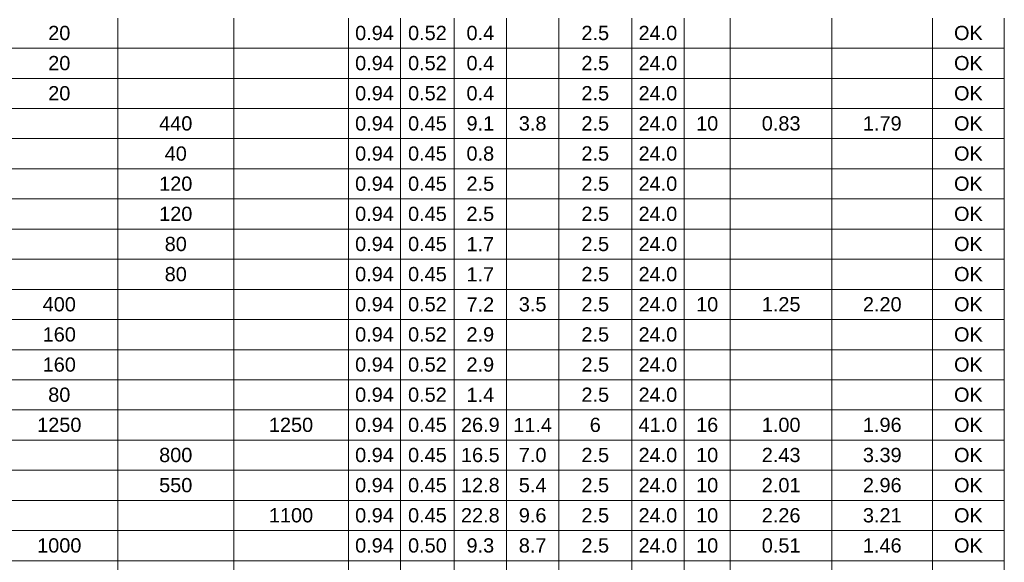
# Model space of a CAD drawing. Header units: feet. Extents: x -18 to 1038, y -110 to 48.
# Tile 21 of 199: x 40.93 to 48.54, y -29.06 to -24.87. Entities that reach past the tile are written whole.
import ezdxf

# ---------------------------------------------------------------- set-up
doc = ezdxf.new("R2010")
doc.units = ezdxf.units.FT
doc.header["$MEASUREMENT"] = 0
doc.layers.add('DI-Tabelas', color=7, linetype='Continuous', lineweight=5)
doc.styles.add('Arial', font='arial.ttf')

msp = doc.modelspace()

# ---------------------------------------------------------------- linework, layer by layer
at = {"layer": 'DI-Tabelas'}
for p, q in [((41.6914, -24.8578), (41.6914, -25.0904)), ((42.5861, -24.8578), (42.5861, -25.0904)), ((43.4712, -24.8578), (43.4712, -25.0904)), ((43.8751, -24.8578), (43.8751, -25.0904)), ((44.2883, -24.8578), (44.2883, -25.0904)), ((44.6922, -24.8578), (44.6922, -25.0904)), ((45.096, -24.8578), (45.096, -25.0904)), ((45.6592, -24.8578), (45.6592, -25.0904)), ((46.0631, -24.8578), (46.0631, -25.0904)), ((46.4198, -24.8578), (46.4198, -25.0904)), ((47.2053, -24.8578), (47.2053, -25.0904)), ((47.9814, -24.8578), (47.9814, -25.0904)), ((48.5357, -24.8578), (48.5357, -25.0904)), ((41.6914, -25.0904), (40.7875, -25.0904)), ((42.5861, -25.0904), (41.6914, -25.0904)), ((41.6914, -25.0904), (41.6914, -25.323)), ((43.4712, -25.0904), (42.5861, -25.0904)), ((42.5861, -25.0904), (42.5861, -25.323)), ((43.8751, -25.0904), (43.4712, -25.0904)), ((43.4712, -25.0904), (43.4712, -25.323)), ((44.2883, -25.0904), (43.8751, -25.0904)), ((43.8751, -25.0904), (43.8751, -25.323)), ((44.6922, -25.0904), (44.2883, -25.0904)), ((44.2883, -25.0904), (44.2883, -25.323)), ((45.096, -25.0904), (44.6922, -25.0904)), ((44.6922, -25.0904), (44.6922, -25.323)), ((45.6592, -25.0904), (45.096, -25.0904)), ((45.096, -25.0904), (45.096, -25.323)), ((46.0631, -25.0904), (45.6592, -25.0904)), ((45.6592, -25.0904), (45.6592, -25.323)), ((46.4198, -25.0904), (46.0631, -25.0904)), ((46.0631, -25.0904), (46.0631, -25.323)), ((47.2053, -25.0904), (46.4198, -25.0904)), ((46.4198, -25.0904), (46.4198, -25.323)), ((47.9814, -25.0904), (47.2053, -25.0904)), ((47.2053, -25.0904), (47.2053, -25.323)), ((48.5357, -25.0904), (47.9814, -25.0904)), ((47.9814, -25.0904), (47.9814, -25.323)), ((48.5357, -25.0904), (48.5357, -25.323)), ((41.6914, -25.323), (40.7875, -25.323)), ((42.5861, -25.323), (41.6914, -25.323)), ((41.6914, -25.323), (41.6914, -25.5556)), ((43.4712, -25.323), (42.5861, -25.323)), ((42.5861, -25.323), (42.5861, -25.5556)), ((43.8751, -25.323), (43.4712, -25.323)), ((43.4712, -25.323), (43.4712, -25.5556)), ((44.2883, -25.323), (43.8751, -25.323)), ((43.8751, -25.323), (43.8751, -25.5556)), ((44.6922, -25.323), (44.2883, -25.323)), ((44.2883, -25.323), (44.2883, -25.5556)), ((45.096, -25.323), (44.6922, -25.323)), ((44.6922, -25.323), (44.6922, -25.5556)), ((45.6592, -25.323), (45.096, -25.323)), ((45.096, -25.323), (45.096, -25.5556)), ((46.0631, -25.323), (45.6592, -25.323)), ((45.6592, -25.323), (45.6592, -25.5556)), ((46.4198, -25.323), (46.0631, -25.323)), ((46.0631, -25.323), (46.0631, -25.5556)), ((47.2053, -25.323), (46.4198, -25.323)), ((46.4198, -25.323), (46.4198, -25.5556)), ((47.9814, -25.323), (47.2053, -25.323)), ((47.2053, -25.323), (47.2053, -25.5556)), ((48.5357, -25.323), (47.9814, -25.323)), ((47.9814, -25.323), (47.9814, -25.5556)), ((48.5357, -25.323), (48.5357, -25.5556)), ((41.6914, -25.5556), (40.7875, -25.5556)), ((42.5861, -25.5556), (41.6914, -25.5556)), ((41.6914, -25.5556), (41.6914, -25.7882)), ((43.4712, -25.5556), (42.5861, -25.5556)), ((42.5861, -25.5556), (42.5861, -25.7882)), ((43.8751, -25.5556), (43.4712, -25.5556)), ((43.4712, -25.5556), (43.4712, -25.7882)), ((44.2883, -25.5556), (43.8751, -25.5556)), ((43.8751, -25.5556), (43.8751, -25.7882)), ((44.6922, -25.5556), (44.2883, -25.5556)), ((44.2883, -25.5556), (44.2883, -25.7882)), ((45.096, -25.5556), (44.6922, -25.5556)), ((44.6922, -25.5556), (44.6922, -25.7882)), ((45.6592, -25.5556), (45.096, -25.5556)), ((45.096, -25.5556), (45.096, -25.7882)), ((46.0631, -25.5556), (45.6592, -25.5556)), ((45.6592, -25.5556), (45.6592, -25.7882)), ((46.4198, -25.5556), (46.0631, -25.5556)), ((46.0631, -25.5556), (46.0631, -25.7882)), ((47.2053, -25.5556), (46.4198, -25.5556)), ((46.4198, -25.5556), (46.4198, -25.7882)), ((47.9814, -25.5556), (47.2053, -25.5556)), ((47.2053, -25.5556), (47.2053, -25.7882)), ((48.5357, -25.5556), (47.9814, -25.5556)), ((47.9814, -25.5556), (47.9814, -25.7882)), ((48.5357, -25.5556), (48.5357, -25.7882)), ((41.6914, -25.7882), (40.7875, -25.7882)), ((42.5861, -25.7882), (41.6914, -25.7882)), ((41.6914, -25.7882), (41.6914, -26.0208)), ((43.4712, -25.7882), (42.5861, -25.7882)), ((42.5861, -25.7882), (42.5861, -26.0208)), ((43.8751, -25.7882), (43.4712, -25.7882)), ((43.4712, -25.7882), (43.4712, -26.0208)), ((44.2883, -25.7882), (43.8751, -25.7882)), ((43.8751, -25.7882), (43.8751, -26.0208)), ((44.6922, -25.7882), (44.2883, -25.7882)), ((44.2883, -25.7882), (44.2883, -26.0208)), ((45.096, -25.7882), (44.6922, -25.7882)), ((44.6922, -25.7882), (44.6922, -26.0208)), ((45.6592, -25.7882), (45.096, -25.7882)), ((45.096, -25.7882), (45.096, -26.0208)), ((46.0631, -25.7882), (45.6592, -25.7882)), ((45.6592, -25.7882), (45.6592, -26.0208)), ((46.4198, -25.7882), (46.0631, -25.7882)), ((46.0631, -25.7882), (46.0631, -26.0208)), ((47.2053, -25.7882), (46.4198, -25.7882)), ((46.4198, -25.7882), (46.4198, -26.0208)), ((47.9814, -25.7882), (47.2053, -25.7882)), ((47.2053, -25.7882), (47.2053, -26.0208)), ((48.5357, -25.7882), (47.9814, -25.7882)), ((47.9814, -25.7882), (47.9814, -26.0208)), ((48.5357, -25.7882), (48.5357, -26.0208)), ((41.6914, -26.0208), (40.7875, -26.0208)), ((42.5861, -26.0208), (41.6914, -26.0208)), ((41.6914, -26.0208), (41.6914, -26.2534)), ((43.4712, -26.0208), (42.5861, -26.0208)), ((42.5861, -26.0208), (42.5861, -26.2534)), ((43.8751, -26.0208), (43.4712, -26.0208)), ((43.4712, -26.0208), (43.4712, -26.2534)), ((44.2883, -26.0208), (43.8751, -26.0208)), ((43.8751, -26.0208), (43.8751, -26.2534)), ((44.6922, -26.0208), (44.2883, -26.0208)), ((44.2883, -26.0208), (44.2883, -26.2534)), ((45.096, -26.0208), (44.6922, -26.0208)), ((44.6922, -26.0208), (44.6922, -26.2534)), ((45.6592, -26.0208), (45.096, -26.0208)), ((45.096, -26.0208), (45.096, -26.2534)), ((46.0631, -26.0208), (45.6592, -26.0208)), ((45.6592, -26.0208), (45.6592, -26.2534)), ((46.4198, -26.0208), (46.0631, -26.0208)), ((46.0631, -26.0208), (46.0631, -26.2534)), ((47.2053, -26.0208), (46.4198, -26.0208)), ((46.4198, -26.0208), (46.4198, -26.2534)), ((47.9814, -26.0208), (47.2053, -26.0208)), ((47.2053, -26.0208), (47.2053, -26.2534)), ((48.5357, -26.0208), (47.9814, -26.0208)), ((47.9814, -26.0208), (47.9814, -26.2534)), ((48.5357, -26.0208), (48.5357, -26.2534)), ((41.6914, -26.2534), (40.7875, -26.2534)), ((42.5861, -26.2534), (41.6914, -26.2534)), ((41.6914, -26.2534), (41.6914, -26.486)), ((43.4712, -26.2534), (42.5861, -26.2534)), ((42.5861, -26.2534), (42.5861, -26.486)), ((43.8751, -26.2534), (43.4712, -26.2534)), ((43.4712, -26.2534), (43.4712, -26.486)), ((44.2883, -26.2534), (43.8751, -26.2534)), ((43.8751, -26.2534), (43.8751, -26.486)), ((44.6922, -26.2534), (44.2883, -26.2534)), ((44.2883, -26.2534), (44.2883, -26.486)), ((45.096, -26.2534), (44.6922, -26.2534)), ((44.6922, -26.2534), (44.6922, -26.486)), ((45.6592, -26.2534), (45.096, -26.2534)), ((45.096, -26.2534), (45.096, -26.486)), ((46.0631, -26.2534), (45.6592, -26.2534)), ((45.6592, -26.2534), (45.6592, -26.486)), ((46.4198, -26.2534), (46.0631, -26.2534)), ((46.0631, -26.2534), (46.0631, -26.486)), ((47.2053, -26.2534), (46.4198, -26.2534)), ((46.4198, -26.2534), (46.4198, -26.486)), ((47.9814, -26.2534), (47.2053, -26.2534)), ((47.2053, -26.2534), (47.2053, -26.486)), ((48.5357, -26.2534), (47.9814, -26.2534)), ((47.9814, -26.2534), (47.9814, -26.486)), ((48.5357, -26.2534), (48.5357, -26.486)), ((41.6914, -26.486), (40.7875, -26.486)), ((42.5861, -26.486), (41.6914, -26.486)), ((41.6914, -26.486), (41.6914, -26.7186)), ((43.4712, -26.486), (42.5861, -26.486)), ((42.5861, -26.486), (42.5861, -26.7186)), ((43.8751, -26.486), (43.4712, -26.486)), ((43.4712, -26.486), (43.4712, -26.7186)), ((44.2883, -26.486), (43.8751, -26.486)), ((43.8751, -26.486), (43.8751, -26.7186)), ((44.6922, -26.486), (44.2883, -26.486)), ((44.2883, -26.486), (44.2883, -26.7186)), ((45.096, -26.486), (44.6922, -26.486)), ((44.6922, -26.486), (44.6922, -26.7186)), ((45.6592, -26.486), (45.096, -26.486)), ((45.096, -26.486), (45.096, -26.7186)), ((46.0631, -26.486), (45.6592, -26.486)), ((45.6592, -26.486), (45.6592, -26.7186)), ((46.4198, -26.486), (46.0631, -26.486)), ((46.0631, -26.486), (46.0631, -26.7186)), ((47.2053, -26.486), (46.4198, -26.486)), ((46.4198, -26.486), (46.4198, -26.7186)), ((47.9814, -26.486), (47.2053, -26.486)), ((47.2053, -26.486), (47.2053, -26.7186)), ((48.5357, -26.486), (47.9814, -26.486)), ((47.9814, -26.486), (47.9814, -26.7186)), ((48.5357, -26.486), (48.5357, -26.7186)), ((41.6914, -26.7186), (40.7875, -26.7186)), ((42.5861, -26.7186), (41.6914, -26.7186)), ((41.6914, -26.7186), (41.6914, -26.9512)), ((43.4712, -26.7186), (42.5861, -26.7186)), ((42.5861, -26.7186), (42.5861, -26.9512)), ((43.8751, -26.7186), (43.4712, -26.7186)), ((43.4712, -26.7186), (43.4712, -26.9512)), ((44.2883, -26.7186), (43.8751, -26.7186)), ((43.8751, -26.7186), (43.8751, -26.9512)), ((44.6922, -26.7186), (44.2883, -26.7186)), ((44.2883, -26.7186), (44.2883, -26.9512)), ((45.096, -26.7186), (44.6922, -26.7186)), ((44.6922, -26.7186), (44.6922, -26.9512)), ((45.6592, -26.7186), (45.096, -26.7186)), ((45.096, -26.7186), (45.096, -26.9512)), ((46.0631, -26.7186), (45.6592, -26.7186)), ((45.6592, -26.7186), (45.6592, -26.9512)), ((46.4198, -26.7186), (46.0631, -26.7186)), ((46.0631, -26.7186), (46.0631, -26.9512)), ((47.2053, -26.7186), (46.4198, -26.7186)), ((46.4198, -26.7186), (46.4198, -26.9512)), ((47.9814, -26.7186), (47.2053, -26.7186)), ((47.2053, -26.7186), (47.2053, -26.9512)), ((48.5357, -26.7186), (47.9814, -26.7186)), ((47.9814, -26.7186), (47.9814, -26.9512)), ((48.5357, -26.7186), (48.5357, -26.9512)), ((41.6914, -26.9512), (40.7875, -26.9512)), ((42.5861, -26.9512), (41.6914, -26.9512)), ((41.6914, -26.9512), (41.6914, -27.1838)), ((43.4712, -26.9512), (42.5861, -26.9512)), ((42.5861, -26.9512), (42.5861, -27.1838)), ((43.8751, -26.9512), (43.4712, -26.9512)), ((43.4712, -26.9512), (43.4712, -27.1838)), ((44.2883, -26.9512), (43.8751, -26.9512)), ((43.8751, -26.9512), (43.8751, -27.1838)), ((44.6922, -26.9512), (44.2883, -26.9512)), ((44.2883, -26.9512), (44.2883, -27.1838)), ((45.096, -26.9512), (44.6922, -26.9512)), ((44.6922, -26.9512), (44.6922, -27.1838)), ((45.6592, -26.9512), (45.096, -26.9512)), ((45.096, -26.9512), (45.096, -27.1838)), ((46.0631, -26.9512), (45.6592, -26.9512)), ((45.6592, -26.9512), (45.6592, -27.1838)), ((46.4198, -26.9512), (46.0631, -26.9512)), ((46.0631, -26.9512), (46.0631, -27.1838)), ((47.2053, -26.9512), (46.4198, -26.9512)), ((46.4198, -26.9512), (46.4198, -27.1838)), ((47.9814, -26.9512), (47.2053, -26.9512)), ((47.2053, -26.9512), (47.2053, -27.1838)), ((48.5357, -26.9512), (47.9814, -26.9512)), ((47.9814, -26.9512), (47.9814, -27.1838)), ((48.5357, -26.9512), (48.5357, -27.1838)), ((41.6914, -27.1838), (40.7875, -27.1838)), ((42.5861, -27.1838), (41.6914, -27.1838)), ((41.6914, -27.1838), (41.6914, -27.4164)), ((43.4712, -27.1838), (42.5861, -27.1838)), ((42.5861, -27.1838), (42.5861, -27.4164)), ((43.8751, -27.1838), (43.4712, -27.1838)), ((43.4712, -27.1838), (43.4712, -27.4164)), ((44.2883, -27.1838), (43.8751, -27.1838)), ((43.8751, -27.1838), (43.8751, -27.4164)), ((44.6922, -27.1838), (44.2883, -27.1838)), ((44.2883, -27.1838), (44.2883, -27.4164)), ((45.096, -27.1838), (44.6922, -27.1838)), ((44.6922, -27.1838), (44.6922, -27.4164)), ((45.6592, -27.1838), (45.096, -27.1838)), ((45.096, -27.1838), (45.096, -27.4164)), ((46.0631, -27.1838), (45.6592, -27.1838)), ((45.6592, -27.1838), (45.6592, -27.4164)), ((46.4198, -27.1838), (46.0631, -27.1838)), ((46.0631, -27.1838), (46.0631, -27.4164)), ((47.2053, -27.1838), (46.4198, -27.1838)), ((46.4198, -27.1838), (46.4198, -27.4164)), ((47.9814, -27.1838), (47.2053, -27.1838)), ((47.2053, -27.1838), (47.2053, -27.4164)), ((48.5357, -27.1838), (47.9814, -27.1838)), ((47.9814, -27.1838), (47.9814, -27.4164)), ((48.5357, -27.1838), (48.5357, -27.4164)), ((41.6914, -27.4164), (40.7875, -27.4164)), ((42.5861, -27.4164), (41.6914, -27.4164)), ((41.6914, -27.4164), (41.6914, -27.649)), ((43.4712, -27.4164), (42.5861, -27.4164)), ((42.5861, -27.4164), (42.5861, -27.649)), ((43.8751, -27.4164), (43.4712, -27.4164)), ((43.4712, -27.4164), (43.4712, -27.649)), ((44.2883, -27.4164), (43.8751, -27.4164)), ((43.8751, -27.4164), (43.8751, -27.649)), ((44.6922, -27.4164), (44.2883, -27.4164)), ((44.2883, -27.4164), (44.2883, -27.649)), ((45.096, -27.4164), (44.6922, -27.4164)), ((44.6922, -27.4164), (44.6922, -27.649)), ((45.6592, -27.4164), (45.096, -27.4164)), ((45.096, -27.4164), (45.096, -27.649)), ((46.0631, -27.4164), (45.6592, -27.4164)), ((45.6592, -27.4164), (45.6592, -27.649)), ((46.4198, -27.4164), (46.0631, -27.4164)), ((46.0631, -27.4164), (46.0631, -27.649)), ((47.2053, -27.4164), (46.4198, -27.4164)), ((46.4198, -27.4164), (46.4198, -27.649)), ((47.9814, -27.4164), (47.2053, -27.4164)), ((47.2053, -27.4164), (47.2053, -27.649)), ((48.5357, -27.4164), (47.9814, -27.4164)), ((47.9814, -27.4164), (47.9814, -27.649)), ((48.5357, -27.4164), (48.5357, -27.649)), ((41.6914, -27.649), (40.7875, -27.649)), ((42.5861, -27.649), (41.6914, -27.649)), ((41.6914, -27.649), (41.6914, -27.8816)), ((43.4712, -27.649), (42.5861, -27.649)), ((42.5861, -27.649), (42.5861, -27.8816)), ((43.8751, -27.649), (43.4712, -27.649)), ((43.4712, -27.649), (43.4712, -27.8816)), ((44.2883, -27.649), (43.8751, -27.649)), ((43.8751, -27.649), (43.8751, -27.8816)), ((44.6922, -27.649), (44.2883, -27.649)), ((44.2883, -27.649), (44.2883, -27.8816)), ((45.096, -27.649), (44.6922, -27.649)), ((44.6922, -27.649), (44.6922, -27.8816)), ((45.6592, -27.649), (45.096, -27.649)), ((45.096, -27.649), (45.096, -27.8816)), ((46.0631, -27.649), (45.6592, -27.649)), ((45.6592, -27.649), (45.6592, -27.8816)), ((46.4198, -27.649), (46.0631, -27.649)), ((46.0631, -27.649), (46.0631, -27.8816)), ((47.2053, -27.649), (46.4198, -27.649)), ((46.4198, -27.649), (46.4198, -27.8816)), ((47.9814, -27.649), (47.2053, -27.649)), ((47.2053, -27.649), (47.2053, -27.8816)), ((48.5357, -27.649), (47.9814, -27.649)), ((47.9814, -27.649), (47.9814, -27.8816)), ((48.5357, -27.649), (48.5357, -27.8816)), ((41.6914, -27.8816), (40.7875, -27.8816)), ((42.5861, -27.8816), (41.6914, -27.8816)), ((41.6914, -27.8816), (41.6914, -28.1142)), ((43.4712, -27.8816), (42.5861, -27.8816)), ((42.5861, -27.8816), (42.5861, -28.1142)), ((43.8751, -27.8816), (43.4712, -27.8816)), ((43.4712, -27.8816), (43.4712, -28.1142)), ((44.2883, -27.8816), (43.8751, -27.8816)), ((43.8751, -27.8816), (43.8751, -28.1142)), ((44.6922, -27.8816), (44.2883, -27.8816)), ((44.2883, -27.8816), (44.2883, -28.1142)), ((45.096, -27.8816), (44.6922, -27.8816)), ((44.6922, -27.8816), (44.6922, -28.1142)), ((45.6592, -27.8816), (45.096, -27.8816)), ((45.096, -27.8816), (45.096, -28.1142)), ((46.0631, -27.8816), (45.6592, -27.8816)), ((45.6592, -27.8816), (45.6592, -28.1142)), ((46.4198, -27.8816), (46.0631, -27.8816)), ((46.0631, -27.8816), (46.0631, -28.1142)), ((47.2053, -27.8816), (46.4198, -27.8816)), ((46.4198, -27.8816), (46.4198, -28.1142)), ((47.9814, -27.8816), (47.2053, -27.8816)), ((47.2053, -27.8816), (47.2053, -28.1142)), ((48.5357, -27.8816), (47.9814, -27.8816)), ((47.9814, -27.8816), (47.9814, -28.1142)), ((48.5357, -27.8816), (48.5357, -28.1142)), ((41.6914, -28.1142), (40.7875, -28.1142)), ((42.5861, -28.1142), (41.6914, -28.1142)), ((41.6914, -28.1142), (41.6914, -28.3468)), ((43.4712, -28.1142), (42.5861, -28.1142)), ((42.5861, -28.1142), (42.5861, -28.3468)), ((43.8751, -28.1142), (43.4712, -28.1142)), ((43.4712, -28.1142), (43.4712, -28.3468)), ((44.2883, -28.1142), (43.8751, -28.1142)), ((43.8751, -28.1142), (43.8751, -28.3468)), ((44.6922, -28.1142), (44.2883, -28.1142)), ((44.2883, -28.1142), (44.2883, -28.3468)), ((45.096, -28.1142), (44.6922, -28.1142)), ((44.6922, -28.1142), (44.6922, -28.3468)), ((45.6592, -28.1142), (45.096, -28.1142)), ((45.096, -28.1142), (45.096, -28.3468)), ((46.0631, -28.1142), (45.6592, -28.1142)), ((45.6592, -28.1142), (45.6592, -28.3468)), ((46.4198, -28.1142), (46.0631, -28.1142)), ((46.0631, -28.1142), (46.0631, -28.3468)), ((47.2053, -28.1142), (46.4198, -28.1142)), ((46.4198, -28.1142), (46.4198, -28.3468)), ((47.9814, -28.1142), (47.2053, -28.1142)), ((47.2053, -28.1142), (47.2053, -28.3468)), ((48.5357, -28.1142), (47.9814, -28.1142)), ((47.9814, -28.1142), (47.9814, -28.3468)), ((48.5357, -28.1142), (48.5357, -28.3468)), ((41.6914, -28.3468), (40.7875, -28.3468)), ((42.5861, -28.3468), (41.6914, -28.3468)), ((41.6914, -28.3468), (41.6914, -28.5794)), ((43.4712, -28.3468), (42.5861, -28.3468)), ((42.5861, -28.3468), (42.5861, -28.5794)), ((43.8751, -28.3468), (43.4712, -28.3468)), ((43.4712, -28.3468), (43.4712, -28.5794)), ((44.2883, -28.3468), (43.8751, -28.3468)), ((43.8751, -28.3468), (43.8751, -28.5794)), ((44.6922, -28.3468), (44.2883, -28.3468)), ((44.2883, -28.3468), (44.2883, -28.5794)), ((45.096, -28.3468), (44.6922, -28.3468)), ((44.6922, -28.3468), (44.6922, -28.5794)), ((45.6592, -28.3468), (45.096, -28.3468)), ((45.096, -28.3468), (45.096, -28.5794)), ((46.0631, -28.3468), (45.6592, -28.3468)), ((45.6592, -28.3468), (45.6592, -28.5794)), ((46.4198, -28.3468), (46.0631, -28.3468)), ((46.0631, -28.3468), (46.0631, -28.5794)), ((47.2053, -28.3468), (46.4198, -28.3468)), ((46.4198, -28.3468), (46.4198, -28.5794)), ((47.9814, -28.3468), (47.2053, -28.3468)), ((47.2053, -28.3468), (47.2053, -28.5794)), ((48.5357, -28.3468), (47.9814, -28.3468)), ((47.9814, -28.3468), (47.9814, -28.5794)), ((48.5357, -28.3468), (48.5357, -28.5794)), ((41.6914, -28.5794), (40.7875, -28.5794)), ((42.5861, -28.5794), (41.6914, -28.5794)), ((41.6914, -28.5794), (41.6914, -28.812)), ((43.4712, -28.5794), (42.5861, -28.5794)), ((42.5861, -28.5794), (42.5861, -28.812)), ((43.8751, -28.5794), (43.4712, -28.5794)), ((43.4712, -28.5794), (43.4712, -28.812)), ((44.2883, -28.5794), (43.8751, -28.5794)), ((43.8751, -28.5794), (43.8751, -28.812)), ((44.6922, -28.5794), (44.2883, -28.5794)), ((44.2883, -28.5794), (44.2883, -28.812)), ((45.096, -28.5794), (44.6922, -28.5794)), ((44.6922, -28.5794), (44.6922, -28.812)), ((45.6592, -28.5794), (45.096, -28.5794)), ((45.096, -28.5794), (45.096, -28.812)), ((46.0631, -28.5794), (45.6592, -28.5794)), ((45.6592, -28.5794), (45.6592, -28.812)), ((46.4198, -28.5794), (46.0631, -28.5794)), ((46.0631, -28.5794), (46.0631, -28.812)), ((47.2053, -28.5794), (46.4198, -28.5794)), ((46.4198, -28.5794), (46.4198, -28.812)), ((47.9814, -28.5794), (47.2053, -28.5794)), ((47.2053, -28.5794), (47.2053, -28.812)), ((48.5357, -28.5794), (47.9814, -28.5794)), ((47.9814, -28.5794), (47.9814, -28.812)), ((48.5357, -28.5794), (48.5357, -28.812)), ((41.6914, -28.812), (40.7875, -28.812)), ((42.5861, -28.812), (41.6914, -28.812)), ((41.6914, -28.812), (41.6914, -29.0446)), ((43.4712, -28.812), (42.5861, -28.812)), ((42.5861, -28.812), (42.5861, -29.0446)), ((43.8751, -28.812), (43.4712, -28.812)), ((43.4712, -28.812), (43.4712, -29.0446)), ((44.2883, -28.812), (43.8751, -28.812)), ((43.8751, -28.812), (43.8751, -29.0446)), ((44.6922, -28.812), (44.2883, -28.812)), ((44.2883, -28.812), (44.2883, -29.0446)), ((45.096, -28.812), (44.6922, -28.812)), ((44.6922, -28.812), (44.6922, -29.0446)), ((45.6592, -28.812), (45.096, -28.812)), ((45.096, -28.812), (45.096, -29.0446)), ((46.0631, -28.812), (45.6592, -28.812)), ((45.6592, -28.812), (45.6592, -29.0446)), ((46.4198, -28.812), (46.0631, -28.812)), ((46.0631, -28.812), (46.0631, -29.0446)), ((47.2053, -28.812), (46.4198, -28.812)), ((46.4198, -28.812), (46.4198, -29.0446)), ((47.9814, -28.812), (47.2053, -28.812)), ((47.2053, -28.812), (47.2053, -29.0446)), ((48.5357, -28.812), (47.9814, -28.812)), ((47.9814, -28.812), (47.9814, -29.0446)), ((48.5357, -28.812), (48.5357, -29.0446)), ((41.6914, -29.0446), (40.7875, -29.0446)), ((42.5861, -29.0446), (41.6914, -29.0446)), ((41.6914, -29.0446), (41.6914, -29.2772)), ((43.4712, -29.0446), (42.5861, -29.0446)), ((42.5861, -29.0446), (42.5861, -29.2772)), ((43.8751, -29.0446), (43.4712, -29.0446)), ((43.4712, -29.0446), (43.4712, -29.2772)), ((44.2883, -29.0446), (43.8751, -29.0446)), ((43.8751, -29.0446), (43.8751, -29.2772)), ((44.6922, -29.0446), (44.2883, -29.0446)), ((44.2883, -29.0446), (44.2883, -29.2772)), ((45.096, -29.0446), (44.6922, -29.0446)), ((44.6922, -29.0446), (44.6922, -29.2772)), ((45.6592, -29.0446), (45.096, -29.0446)), ((45.096, -29.0446), (45.096, -29.2772)), ((46.0631, -29.0446), (45.6592, -29.0446)), ((45.6592, -29.0446), (45.6592, -29.2772)), ((46.4198, -29.0446), (46.0631, -29.0446)), ((46.0631, -29.0446), (46.0631, -29.2772)), ((47.2053, -29.0446), (46.4198, -29.0446)), ((46.4198, -29.0446), (46.4198, -29.2772)), ((47.9814, -29.0446), (47.2053, -29.0446)), ((47.2053, -29.0446), (47.2053, -29.2772)), ((48.5357, -29.0446), (47.9814, -29.0446)), ((47.9814, -29.0446), (47.9814, -29.2772)), ((48.5357, -29.0446), (48.5357, -29.2772))]:
    msp.add_line(p, q, dxfattribs=at)

# ---------------------------------------------------------------- texts
at = {"layer": 'DI-Tabelas', "char_height": 0.11, "attachment_point": 8, "line_spacing_factor": 0.6, "style": 'Arial'}
for s, insert, width in [('20', (41.2394, -25.0291), 0.341738), ('0.94', (43.6732, -25.0291), 0.597957), ('0.52', (44.0817, -25.0291), 0.597957), ('0.4', (44.4902, -25.0291), 0.427088), ('2.5', (45.3776, -25.0291), 0.427088), ('24.0', (45.8611, -25.0291), 0.597957), ('OK', (48.2585, -25.0291), 0.444192), ('20', (41.2394, -25.2617), 0.341738), ('0.94', (43.6732, -25.2617), 0.597957), ('0.52', (44.0817, -25.2617), 0.597957), ('0.4', (44.4902, -25.2617), 0.427088), ('2.5', (45.3776, -25.2617), 0.427088), ('24.0', (45.8611, -25.2617), 0.597957), ('OK', (48.2585, -25.2617), 0.444192), ('20', (41.2394, -25.4943), 0.341738), ('0.94', (43.6732, -25.4943), 0.597957), ('0.52', (44.0817, -25.4943), 0.597957), ('0.4', (44.4902, -25.4943), 0.427088), ('2.5', (45.3776, -25.4943), 0.427088), ('24.0', (45.8611, -25.4943), 0.597957), ('OK', (48.2585, -25.4943), 0.444192), ('440', (42.1387, -25.7269), 0.512607), ('0.94', (43.6732, -25.7269), 0.597957), ('0.45', (44.0817, -25.7269), 0.597957), ('9.1', (44.4902, -25.7269), 0.427088), ('3.8', (44.8941, -25.7269), 0.427088), ('2.5', (45.3776, -25.7269), 0.427088), ('24.0', (45.8611, -25.7269), 0.597957), ('10', (46.2414, -25.7269), 0.341738), ('0.83', (46.8126, -25.7269), 0.597957), ('1.79', (47.5934, -25.7269), 0.597957), ('OK', (48.2585, -25.7269), 0.444192), ('40', (42.1387, -25.9595), 0.341738), ('0.94', (43.6732, -25.9595), 0.597957), ('0.45', (44.0817, -25.9595), 0.597957), ('0.8', (44.4902, -25.9595), 0.427088), ('2.5', (45.3776, -25.9595), 0.427088), ('24.0', (45.8611, -25.9595), 0.597957), ('OK', (48.2585, -25.9595), 0.444192), ('120', (42.1387, -26.1921), 0.512607), ('0.94', (43.6732, -26.1921), 0.597957), ('0.45', (44.0817, -26.1921), 0.597957), ('2.5', (44.4902, -26.1921), 0.427088), ('2.5', (45.3776, -26.1921), 0.427088), ('24.0', (45.8611, -26.1921), 0.597957), ('OK', (48.2585, -26.1921), 0.444192), ('120', (42.1387, -26.4247), 0.512607), ('0.94', (43.6732, -26.4247), 0.597957), ('0.45', (44.0817, -26.4247), 0.597957), ('2.5', (44.4902, -26.4247), 0.427088), ('2.5', (45.3776, -26.4247), 0.427088), ('24.0', (45.8611, -26.4247), 0.597957), ('OK', (48.2585, -26.4247), 0.444192), ('80', (42.1387, -26.6573), 0.341738), ('0.94', (43.6732, -26.6573), 0.597957), ('0.45', (44.0817, -26.6573), 0.597957), ('1.7', (44.4902, -26.6573), 0.427088), ('2.5', (45.3776, -26.6573), 0.427088), ('24.0', (45.8611, -26.6573), 0.597957), ('OK', (48.2585, -26.6573), 0.444192), ('80', (42.1387, -26.8899), 0.341738), ('0.94', (43.6732, -26.8899), 0.597957), ('0.45', (44.0817, -26.8899), 0.597957), ('1.7', (44.4902, -26.8899), 0.427088), ('2.5', (45.3776, -26.8899), 0.427088), ('24.0', (45.8611, -26.8899), 0.597957), ('OK', (48.2585, -26.8899), 0.444192), ('400', (41.2394, -27.1225), 0.512607), ('0.94', (43.6732, -27.1225), 0.597957), ('0.52', (44.0817, -27.1225), 0.597957), ('7.2', (44.4902, -27.1225), 0.427088), ('3.5', (44.8941, -27.1225), 0.427088), ('2.5', (45.3776, -27.1225), 0.427088), ('24.0', (45.8611, -27.1225), 0.597957), ('10', (46.2414, -27.1225), 0.341738), ('1.25', (46.8126, -27.1225), 0.597957), ('2.20', (47.5934, -27.1225), 0.597957), ('OK', (48.2585, -27.1225), 0.444192), ('160', (41.2394, -27.3551), 0.512607), ('0.94', (43.6732, -27.3551), 0.597957), ('0.52', (44.0817, -27.3551), 0.597957), ('2.9', (44.4902, -27.3551), 0.427088), ('2.5', (45.3776, -27.3551), 0.427088), ('24.0', (45.8611, -27.3551), 0.597957), ('OK', (48.2585, -27.3551), 0.444192), ('160', (41.2394, -27.5877), 0.512607), ('0.94', (43.6732, -27.5877), 0.597957), ('0.52', (44.0817, -27.5877), 0.597957), ('2.9', (44.4902, -27.5877), 0.427088), ('2.5', (45.3776, -27.5877), 0.427088), ('24.0', (45.8611, -27.5877), 0.597957), ('OK', (48.2585, -27.5877), 0.444192), ('80', (41.2394, -27.8203), 0.341738), ('0.94', (43.6732, -27.8203), 0.597957), ('0.52', (44.0817, -27.8203), 0.597957), ('1.4', (44.4902, -27.8203), 0.427088), ('2.5', (45.3776, -27.8203), 0.427088), ('24.0', (45.8611, -27.8203), 0.597957), ('OK', (48.2585, -27.8203), 0.444192), ('1250', (41.2394, -28.0529), 0.683476), ('1250', (43.0286, -28.0529), 0.683476), ('0.94', (43.6732, -28.0529), 0.597957), ('0.45', (44.0817, -28.0529), 0.597957), ('26.9', (44.4902, -28.0529), 0.597957), ('11.4', (44.8941, -28.0529), 0.597957), ('6', (45.3776, -28.0529), 0.170869), ('41.0', (45.8611, -28.0529), 0.597957), ('16', (46.2414, -28.0529), 0.341738), ('1.00', (46.8126, -28.0529), 0.597957), ('1.96', (47.5934, -28.0529), 0.597957), ('OK', (48.2585, -28.0529), 0.444192), ('800', (42.1387, -28.2855), 0.512607), ('0.94', (43.6732, -28.2855), 0.597957), ('0.45', (44.0817, -28.2855), 0.597957), ('16.5', (44.4902, -28.2855), 0.597957), ('7.0', (44.8941, -28.2855), 0.427088), ('2.5', (45.3776, -28.2855), 0.427088), ('24.0', (45.8611, -28.2855), 0.597957), ('10', (46.2414, -28.2855), 0.341738), ('2.43', (46.8126, -28.2855), 0.597957), ('3.39', (47.5934, -28.2855), 0.597957), ('OK', (48.2585, -28.2855), 0.444192), ('550', (42.1387, -28.5181), 0.512607), ('0.94', (43.6732, -28.5181), 0.597957), ('0.45', (44.0817, -28.5181), 0.597957), ('12.8', (44.4902, -28.5181), 0.597957), ('5.4', (44.8941, -28.5181), 0.427088), ('2.5', (45.3776, -28.5181), 0.427088), ('24.0', (45.8611, -28.5181), 0.597957), ('10', (46.2414, -28.5181), 0.341738), ('2.01', (46.8126, -28.5181), 0.597957), ('2.96', (47.5934, -28.5181), 0.597957), ('OK', (48.2585, -28.5181), 0.444192), ('1100', (43.0286, -28.7507), 0.683476), ('0.94', (43.6732, -28.7507), 0.597957), ('0.45', (44.0817, -28.7507), 0.597957), ('22.8', (44.4902, -28.7507), 0.597957), ('9.6', (44.8941, -28.7507), 0.427088), ('2.5', (45.3776, -28.7507), 0.427088), ('24.0', (45.8611, -28.7507), 0.597957), ('10', (46.2414, -28.7507), 0.341738), ('2.26', (46.8126, -28.7507), 0.597957), ('3.21', (47.5934, -28.7507), 0.597957), ('OK', (48.2585, -28.7507), 0.444192), ('1000', (41.2394, -28.9833), 0.683476), ('0.94', (43.6732, -28.9833), 0.597957), ('0.50', (44.0817, -28.9833), 0.597957), ('9.3', (44.4902, -28.9833), 0.427088), ('8.7', (44.8941, -28.9833), 0.427088), ('2.5', (45.3776, -28.9833), 0.427088), ('24.0', (45.8611, -28.9833), 0.597957), ('10', (46.2414, -28.9833), 0.341738), ('0.51', (46.8126, -28.9833), 0.597957), ('1.46', (47.5934, -28.9833), 0.597957), ('OK', (48.2585, -28.9833), 0.444192)]:
    msp.add_mtext(s, dxfattribs=dict(at, insert=insert, width=width))

doc.saveas('drawing.dxf')
